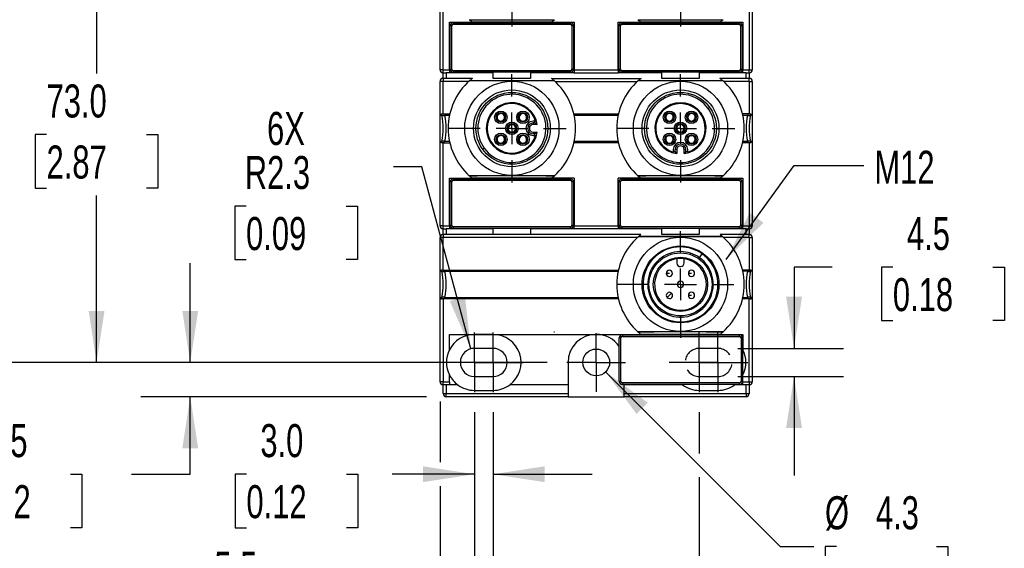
# Model space of a CAD drawing. Header units: millimetres. Extents: x 0 to 699, y 0 to 540.
# Tile 3 of 19: x 90 to 248, y 110 to 195. Entities that reach past the tile are written whole.
import ezdxf

# ---------------------------------------------------------------- set-up
doc = ezdxf.new("R2010")
doc.units = ezdxf.units.MM
doc.header["$LTSCALE"] = 2.5
doc.linetypes.add('CENTERX2', pattern=[20.32, 12.7, -2.54, 2.54, -2.54])
doc.linetypes.add('HIDDEN', pattern=[1.905, 1.27, -0.635])
doc.layers.add('CENTER', color=40, linetype='CENTERX2')
doc.layers.add('HIDDEN', color=102, linetype='HIDDEN')
doc.layers.add('DIMENSIONS', color=140, linetype='Continuous', lineweight=25)
doc.layers.add('TEXT', color=140, linetype='Continuous', lineweight=25)
doc.styles.add('SLDTEXTSTYLE0', font='TXT', dxfattribs={"width": 0.7})
doc.dimstyles.new('SLDDIMSTYLE0', dxfattribs={"dimtxt": 5.39502, "dimasz": 8.255, "dimexe": 0, "dimexo": 0.0625, "dimgap": 1.348755, "dimtad": 0, "dimtih": 1, "dimtoh": 1, "dimrnd": 1e-09, "dimzin": 12, "dimdsep": 46, "dimtxsty": 'SLDTEXTSTYLE0', "dimsah": 1, "dimcen": 0.09, "dimadec": 0, "dimazin": 3, "dimtfac": 1, "dimtmove": 0, "dimatfit": 0, "dimfxl": 0, "dimfrac": 2, "dimtolj": 1, "dimtzin": 12, "dimarcsym": 0})
doc.dimstyles.new('SLDDIMSTYLE1', dxfattribs={"dimtxt": 5.39502, "dimasz": 8.255, "dimexe": 0, "dimexo": 0.0625, "dimgap": 1.348755, "dimtad": 0, "dimtih": 1, "dimtoh": 1, "dimrnd": 1e-09, "dimzin": 4, "dimdsep": 46, "dimtxsty": 'SLDTEXTSTYLE0', "dimsah": 1, "dimcen": 0.09, "dimadec": 0, "dimazin": 1, "dimtfac": 1, "dimtmove": 0, "dimatfit": 0, "dimfxl": 0, "dimfrac": 2, "dimtolj": 1, "dimtzin": 12, "dimarcsym": 0})
doc.dimstyles.new('SLDDIMSTYLE2', dxfattribs={"dimtxt": 5.39502, "dimasz": 8.255, "dimexe": 0, "dimexo": 0.0625, "dimgap": 1.348755, "dimtad": 0, "dimtih": 1, "dimtoh": 1, "dimrnd": 1e-09, "dimzin": 12, "dimdsep": 46, "dimtxsty": 'SLDTEXTSTYLE0', "dimsah": 1, "dimcen": 0, "dimadec": 0, "dimazin": 3, "dimtfac": 1, "dimtofl": 0, "dimtmove": 0, "dimatfit": 3, "dimfxl": 0, "dimfrac": 2, "dimtolj": 1, "dimtzin": 12, "dimarcsym": 0})
doc.dimstyles.new('SLDDIMSTYLE3', dxfattribs={"dimtxt": 5.39502, "dimasz": 8.255, "dimexe": 0, "dimexo": 0.0625, "dimgap": 1.348755, "dimtad": 0, "dimtih": 1, "dimtoh": 1, "dimrnd": 1e-09, "dimzin": 4, "dimdsep": 46, "dimtxsty": 'SLDTEXTSTYLE0', "dimsah": 1, "dimcen": 0.09, "dimadec": 0, "dimazin": 1, "dimtfac": 1, "dimtofl": 0, "dimtmove": 0, "dimatfit": 3, "dimfxl": 0, "dimfrac": 2, "dimtolj": 1, "dimtzin": 12, "dimarcsym": 0})
doc.dimstyles.new('SLDDIMSTYLE4', dxfattribs={"dimtxt": 5.39502, "dimasz": 8.255, "dimexe": 0, "dimexo": 0.0625, "dimgap": 1.348755, "dimtad": 0, "dimtih": 1, "dimtoh": 1, "dimrnd": 1e-09, "dimzin": 12, "dimdsep": 46, "dimtxsty": 'SLDTEXTSTYLE0', "dimsah": 1, "dimcen": 0, "dimadec": 0, "dimazin": 3, "dimtfac": 1, "dimtofl": 0, "dimtmove": 0, "dimatfit": 3, "dimfxl": 0, "dimfrac": 2, "dimtolj": 1, "dimtzin": 12, "dimarcsym": 0})
doc.dimstyles.new('SLDDIMSTYLE5', dxfattribs={"dimtxt": 0.18, "dimasz": 8.255, "dimexe": 0, "dimexo": 0.0625, "dimgap": 0, "dimtad": 0, "dimtih": 1, "dimtoh": 1, "dimdec": 0, "dimrnd": 1e-09, "dimzin": 0, "dimdsep": 46, "dimtxsty": 'Standard', "dimsah": 1, "dimcen": 0.09, "dimadec": 0, "dimazin": 0, "dimtfac": 8.255, "dimtdec": 0, "dimtofl": 0, "dimtmove": 0, "dimatfit": 3, "dimfxl": 0, "dimfrac": 2, "dimtolj": 1, "dimtzin": 0, "dimarcsym": 0})

# ---------------------------------------------------------------- blocks, each defined once
blk = doc.blocks.new('_D')
at = {"layer": 'DIMENSIONS'}
for p, q in [((220.34, 155.37), (214.24, 155.37)), ((214.24, 155.37), (214.24, 142.35)), ((230.06, 155.37), (228.25, 155.37)), ((228.25, 155.37), (228.25, 146.79)), ((246.09, 155.37), (247.91, 155.37)), ((247.91, 155.37), (247.91, 146.79)), ((228.25, 146.79), (230.06, 146.79)), ((247.91, 146.79), (246.09, 146.79)), ((205.23, 142.35), (222.18, 142.35)), ((205.23, 137.85), (222.18, 137.85)), ((214.24, 137.85), (214.24, 121.98))]:
    blk.add_line(p, q, dxfattribs=at)
for points in [[(214.24, 142.35), (215.51, 150.61), (212.97, 150.61)], [(214.24, 137.85), (212.97, 129.6), (215.51, 129.6)]]:
    blk.add_solid(points, dxfattribs=at)
at = {"layer": 'DIMENSIONS', "char_height": 5.292, "attachment_point": 1, "style": 'SLDTEXTSTYLE0'}
for s, insert in [('4.5', (232.31, 163.4)), ('0.18', (230.06, 153.61))]:
    blk.add_mtext(s, dxfattribs=dict(at, insert=insert))
blk = doc.blocks.new('_D_2')
at = {"layer": 'DIMENSIONS'}
for p, q in [((117.55, 140.1), (117.55, 155.98)), ((155.09, 140.1), (109.62, 140.1)), ((155.38, 134.6), (109.62, 134.6)), ((117.55, 122.19), (117.55, 134.6)), ((82.37, 122.19), (80.56, 122.19)), ((80.56, 122.19), (80.56, 113.62)), ((98.4, 122.19), (100.21, 122.19)), ((100.21, 122.19), (100.21, 113.62)), ((108.13, 122.19), (117.55, 122.19)), ((80.56, 113.62), (82.37, 113.62)), ((100.21, 113.62), (98.4, 113.62))]:
    blk.add_line(p, q, dxfattribs=at)
for points in [[(117.55, 140.1), (118.82, 148.36), (116.28, 148.36)], [(117.55, 134.6), (116.28, 126.35), (118.82, 126.35)]]:
    blk.add_solid(points, dxfattribs=at)
at = {"layer": 'DIMENSIONS', "char_height": 5.292, "attachment_point": 1, "style": 'SLDTEXTSTYLE0'}
for s, insert in [('5.5', (84.61, 130.22)), ('0.22', (82.37, 120.44))]:
    blk.add_mtext(s, dxfattribs=dict(at, insert=insert))
blk = doc.blocks.new('_D_3')
at = {"layer": 'DIMENSIONS'}
for p, q in [((154.65, 171.46), (150.11, 171.46)), ((162.47, 142.27), (154.65, 171.46)), ((126.49, 165.14), (124.68, 165.14)), ((124.68, 165.14), (124.68, 156.57)), ((142.52, 165.14), (144.33, 165.14)), ((144.33, 165.14), (144.33, 156.57)), ((124.68, 156.57), (126.49, 156.57)), ((144.33, 156.57), (142.52, 156.57))]:
    blk.add_line(p, q, dxfattribs=at)
blk.add_solid([(162.47, 142.27), (161.56, 150.58), (159.11, 149.92)], dxfattribs=at)
at = {"layer": 'DIMENSIONS', "char_height": 5.292, "attachment_point": 1, "style": 'SLDTEXTSTYLE0'}
for s, insert in [('6X', (129.85, 180.23)), ('R2.3', (126.28, 173.17)), ('0.09', (126.49, 163.39))]:
    blk.add_mtext(s, dxfattribs=dict(at, insert=insert))
blk = doc.blocks.new('_D_6')
at = {"layer": 'DIMENSIONS'}
for p, q in [((184.07, 138.58), (212.03, 110.63)), ((212.03, 110.63), (217.4, 110.63)), ((221.02, 110.63), (219.21, 110.63)), ((219.21, 110.63), (219.21, 102.05)), ((237.05, 110.63), (238.86, 110.63)), ((238.86, 110.63), (238.86, 102.05)), ((219.21, 102.05), (221.02, 102.05)), ((238.86, 102.05), (237.05, 102.05))]:
    blk.add_line(p, q, dxfattribs=at)
blk.add_solid([(184.07, 138.58), (189.01, 131.84), (190.81, 133.64)], dxfattribs=at)
at = {"layer": 'DIMENSIONS', "char_height": 5.292, "attachment_point": 1, "style": 'SLDTEXTSTYLE0'}
for s, insert in [('%%c', (219.19, 118.66)), ('4.3', (227.34, 118.66)), ('0.17', (221.02, 108.87))]:
    blk.add_mtext(s, dxfattribs=dict(at, insert=insert))
blk = doc.blocks.new('_D_7')
at = {"layer": 'DIMENSIONS'}
for p, q in [((157.55, 133.83), (157.55, 124.1)), ((163.05, 132.14), (163.05, 93.79)), ((157.55, 120.29), (157.55, 93.79)), ((119.17, 101.73), (117.36, 101.73)), ((117.36, 101.73), (117.36, 93.15)), ((135.2, 101.73), (137.01, 101.73)), ((137.01, 101.73), (137.01, 93.15)), ((157.55, 101.73), (142.51, 101.73)), ((163.05, 101.73), (178.93, 101.73)), ((117.36, 93.15), (119.17, 93.15)), ((137.01, 93.15), (135.2, 93.15))]:
    blk.add_line(p, q, dxfattribs=at)
for points in [[(157.55, 101.73), (149.3, 103), (149.3, 100.46)], [(163.05, 101.73), (171.31, 100.46), (171.31, 103)]]:
    blk.add_solid(points, dxfattribs=at)
at = {"layer": 'DIMENSIONS', "char_height": 5.292, "attachment_point": 1, "style": 'SLDTEXTSTYLE0'}
for s, insert in [('5.5', (121.41, 109.76)), ('0.22', (119.17, 99.97))]:
    blk.add_mtext(s, dxfattribs=dict(at, insert=insert))
blk = doc.blocks.new('_D_8')
at = {"layer": 'DIMENSIONS'}
for p, q in [((163.05, 132.14), (163.05, 114.26)), ((166.05, 132.14), (166.05, 114.26)), ((126.54, 122.19), (124.73, 122.19)), ((124.73, 122.19), (124.73, 113.62)), ((142.57, 122.19), (144.38, 122.19)), ((144.38, 122.19), (144.38, 113.62)), ((163.05, 122.19), (149.88, 122.19)), ((166.05, 122.19), (181.93, 122.19)), ((124.73, 113.62), (126.54, 113.62)), ((144.38, 113.62), (142.57, 113.62))]:
    blk.add_line(p, q, dxfattribs=at)
for points in [[(163.05, 122.19), (154.8, 123.46), (154.8, 120.92)], [(166.05, 122.19), (174.31, 120.92), (174.31, 123.46)]]:
    blk.add_solid(points, dxfattribs=at)
at = {"layer": 'DIMENSIONS', "char_height": 5.292, "attachment_point": 1, "style": 'SLDTEXTSTYLE0'}
for s, insert in [('3.0', (128.78, 130.22)), ('0.12', (126.54, 120.44))]:
    blk.add_mtext(s, dxfattribs=dict(at, insert=insert))
blk = doc.blocks.new('_D_10')
at = {"layer": 'DIMENSIONS'}
for p, q in [((174.59, 213.1), (94.62, 213.1)), ((102.55, 213.1), (102.55, 186.38)), ((94.54, 176.6), (92.73, 176.6)), ((92.73, 176.6), (92.73, 168.03)), ((110.57, 176.6), (112.38, 176.6)), ((112.38, 176.6), (112.38, 168.03)), ((92.73, 168.03), (94.54, 168.03)), ((112.38, 168.03), (110.57, 168.03)), ((102.55, 140.1), (102.55, 166.82)), ((155.09, 140.1), (94.62, 140.1))]:
    blk.add_line(p, q, dxfattribs=at)
for points in [[(102.55, 213.1), (101.28, 204.85), (103.82, 204.85)], [(102.55, 140.1), (103.82, 148.36), (101.28, 148.36)]]:
    blk.add_solid(points, dxfattribs=at)
at = {"layer": 'DIMENSIONS', "char_height": 5.292, "attachment_point": 1, "style": 'SLDTEXTSTYLE0'}
for s, insert in [('73.0', (94.54, 184.63)), ('2.87', (94.54, 174.85))]:
    blk.add_mtext(s, dxfattribs=dict(at, insert=insert))
blk = doc.blocks.new('_D_11')
at = {"layer": 'DIMENSIONS'}
for p, q in [((174.59, 215.1), (67.87, 215.1)), ((75.8, 215.1), (75.8, 187.38)), ((67.79, 177.6), (65.98, 177.6)), ((65.98, 177.6), (65.98, 169.03)), ((83.82, 177.6), (85.63, 177.6)), ((85.63, 177.6), (85.63, 169.03)), ((65.98, 169.03), (67.79, 169.03)), ((85.63, 169.03), (83.82, 169.03)), ((75.8, 140.1), (75.8, 167.82)), ((174.69, 140.1), (67.87, 140.1))]:
    blk.add_line(p, q, dxfattribs=at)
for points in [[(75.8, 215.1), (74.53, 206.85), (77.07, 206.85)], [(75.8, 140.1), (77.07, 148.36), (74.53, 148.36)]]:
    blk.add_solid(points, dxfattribs=at)
at = {"layer": 'DIMENSIONS', "char_height": 5.292, "attachment_point": 1, "style": 'SLDTEXTSTYLE0'}
for s, insert in [('75.0', (67.79, 185.63)), ('2.95', (67.79, 175.85))]:
    blk.add_mtext(s, dxfattribs=dict(at, insert=insert))
blk = doc.blocks.new('_D_12')
at = {"layer": 'DIMENSIONS'}
for p, q in [((166.05, 132.14), (166.05, 103.63)), ((199.05, 132.14), (199.05, 125.51)), ((199.05, 121.7), (199.05, 81.16)), ((166.05, 99.82), (166.05, 81.16)), ((166.05, 89.1), (150.18, 89.1)), ((174.54, 89.1), (172.73, 89.1)), ((172.73, 89.1), (172.73, 80.52)), ((190.57, 89.1), (192.38, 89.1)), ((192.38, 89.1), (192.38, 80.52)), ((199.05, 89.1), (214.93, 89.1)), ((172.73, 80.52), (174.54, 80.52)), ((192.38, 80.52), (190.57, 80.52))]:
    blk.add_line(p, q, dxfattribs=at)
for points in [[(166.05, 89.1), (157.8, 90.37), (157.8, 87.83)], [(199.05, 89.1), (207.31, 87.83), (207.31, 90.37)]]:
    blk.add_solid(points, dxfattribs=at)
at = {"layer": 'DIMENSIONS', "char_height": 5.292, "attachment_point": 1, "style": 'SLDTEXTSTYLE0'}
for s, insert in [('33.0', (174.54, 97.13)), ('1.30', (174.54, 87.34))]:
    blk.add_mtext(s, dxfattribs=dict(at, insert=insert))
blk = doc.blocks.new('SW_CENTERMARKSYMBOL_5')
at = {"layer": 'CENTER', "color": 0}
for p, q in [((0, 5.08), (0, 8.69)), ((0, 0), (0, 2.54)), ((-5.08, 0), (-8.69, 0)), ((0, 0), (-2.54, 0)), ((0, 0), (0, -2.54)), ((0, 0), (2.54, 0)), ((5.08, 0), (8.69, 0)), ((0, -5.08), (0, -8.69))]:
    blk.add_line(p, q, dxfattribs=at)
blk = doc.blocks.new('SW_CENTERMARKSYMBOL_6')
at = {"layer": 'CENTER', "color": 0}
for p, q in [((0, 5.08), (0, 8.69)), ((0, 0), (0, 2.54)), ((-5.08, 0), (-8.69, 0)), ((0, 0), (-2.54, 0)), ((0, 0), (0, -2.54)), ((0, 0), (2.54, 0)), ((5.08, 0), (8.69, 0)), ((0, -5.08), (0, -8.69))]:
    blk.add_line(p, q, dxfattribs=at)
blk = doc.blocks.new('SW_CENTERMARKSYMBOL_7')
at = {"layer": 'CENTER', "color": 0}
for p, q in [((0, 5.08), (0, 8.69)), ((0, 0), (0, 2.54)), ((-5.08, 0), (-8.69, 0)), ((0, 0), (-2.54, 0)), ((0, 0), (0, -2.54)), ((0, 0), (2.54, 0)), ((5.08, 0), (8.69, 0)), ((0, -5.08), (0, -8.69))]:
    blk.add_line(p, q, dxfattribs=at)
blk = doc.blocks.new('SW_CENTERMARKSYMBOL_8')
at = {"layer": 'CENTER', "color": 0}
for p, q in [((0, 5.08), (0, 8.69)), ((0, 0), (0, 2.54)), ((-5.08, 0), (-8.69, 0)), ((0, 0), (-2.54, 0)), ((0, 0), (0, -2.54)), ((0, 0), (2.54, 0)), ((5.08, 0), (8.69, 0)), ((0, -5.08), (0, -8.69))]:
    blk.add_line(p, q, dxfattribs=at)
blk = doc.blocks.new('SW_CENTERMARKSYMBOL_9')
at = {"layer": 'CENTER', "color": 0}
for p, q in [((0, 5.08), (0, 8.54)), ((0, 0), (0, 2.54)), ((-5.08, 0), (-8.54, 0)), ((0, 0), (-2.54, 0)), ((0, 0), (0, -2.54)), ((0, 0), (2.54, 0)), ((5.08, 0), (8.54, 0)), ((0, -5.08), (0, -8.54))]:
    blk.add_line(p, q, dxfattribs=at)
blk = doc.blocks.new('SW_CENTERMARKSYMBOL_10')
at = {"layer": 'CENTER', "color": 0}
for p, q in [((0, 2.54), (0, 4.79)), ((0, 0), (0, 2.54)), ((-2.54, 0), (-4.79, 0)), ((0, 0), (-2.54, 0)), ((0, 0), (0, -2.54)), ((0, 0), (2.54, 0)), ((2.54, 0), (4.79, 0)), ((0, -2.54), (0, -4.79))]:
    blk.add_line(p, q, dxfattribs=at)
blk = doc.blocks.new('SW_CENTERMARKSYMBOL_11')
at = {"layer": 'CENTER', "color": 0}
for p, q in [((0, 2.54), (0, 4.79)), ((0, 0), (0, 2.54)), ((-2.54, 0), (-4.79, 0)), ((0, 0), (-2.54, 0)), ((0, 0), (0, -2.54)), ((0, 0), (2.54, 0)), ((2.54, 0), (4.79, 0)), ((0, -2.54), (0, -4.79))]:
    blk.add_line(p, q, dxfattribs=at)
blk = doc.blocks.new('SW_CENTERMARKSYMBOL_12')
at = {"layer": 'CENTER', "color": 0}
for p, q in [((0, 2.54), (0, 4.69)), ((0, 0), (0, 2.54)), ((-2.54, 0), (-4.69, 0)), ((0, 0), (-2.54, 0)), ((0, 0), (0, -2.54)), ((0, 0), (2.54, 0)), ((2.54, 0), (4.69, 0)), ((0, -2.54), (0, -4.69))]:
    blk.add_line(p, q, dxfattribs=at)
blk = doc.blocks.new('SW_CENTERMARKSYMBOL_15')
at = {"layer": 'CENTER', "color": 0}
for p, q in [((0, 2.54), (0, 4.79)), ((0, 0), (0, 2.54)), ((-2.54, 0), (-4.79, 0)), ((0, 0), (-2.54, 0)), ((0, 0), (0, -2.54)), ((0, 0), (2.54, 0)), ((2.54, 0), (4.79, 0)), ((0, -2.54), (0, -4.79))]:
    blk.add_line(p, q, dxfattribs=at)
blk = doc.blocks.new('SW_CENTERMARKSYMBOL_16')
at = {"layer": 'CENTER', "color": 0}
for p, q in [((0, 2.54), (0, 4.79)), ((0, 0), (0, 2.54)), ((-2.54, 0), (-4.79, 0)), ((0, 0), (-2.54, 0)), ((0, 0), (0, -2.54)), ((0, 0), (2.54, 0)), ((2.54, 0), (4.79, 0)), ((0, -2.54), (0, -4.79))]:
    blk.add_line(p, q, dxfattribs=at)

msp = doc.modelspace()

# ---------------------------------------------------------------- linework, layer by layer
for p, q in [((157.553, 187), (157.553, 200.3)), ((158.053, 187), (158.053, 200.3)), ((207.053, 200.3), (207.053, 187)), ((207.553, 200.3), (207.553, 187)), ((159.053, 194.6), (162.733, 194.6)), ((159.053, 187), (159.053, 194.6)), ((159.178, 187.075), (159.178, 194.025)), ((159.428, 194.025), (159.178, 194.025)), ((159.428, 187.075), (159.428, 194.025)), ((159.678, 194.525), (178.428, 194.525)), ((159.678, 194.525), (159.678, 194.275)), ((159.678, 194.275), (178.428, 194.275)), ((162.24, 195.009), (162.248, 195.009)), ((162.24, 195.009), (162.24, 195.009)), ((162.257, 195), (175.848, 195)), ((175.372, 194.6), (162.733, 194.6)), ((175.372, 194.6), (179.053, 194.6)), ((175.865, 195.009), (175.858, 195.009)), ((175.865, 195.009), (175.866, 195.009)), ((178.428, 194.275), (178.428, 194.525)), ((178.678, 194.025), (178.678, 187.075)), ((178.928, 194.025), (178.678, 194.025)), ((178.928, 194.025), (178.928, 187.075)), ((179.053, 194.6), (179.053, 187)), ((186.053, 194.6), (189.733, 194.6)), ((186.053, 187), (186.053, 194.6)), ((186.178, 187.075), (186.178, 194.025)), ((186.428, 194.025), (186.178, 194.025)), ((186.428, 187.075), (186.428, 194.025)), ((186.678, 194.525), (205.428, 194.525)), ((186.678, 194.525), (186.678, 194.275)), ((186.678, 194.275), (205.428, 194.275)), ((189.24, 195.009), (189.248, 195.009)), ((189.24, 195.009), (189.24, 195.009)), ((189.257, 195), (202.848, 195)), ((202.372, 194.6), (189.733, 194.6)), ((202.372, 194.6), (206.053, 194.6)), ((202.858, 195.009), (202.865, 195.009)), ((202.866, 195.009), (202.865, 195.009)), ((205.428, 194.275), (205.428, 194.525)), ((205.678, 194.025), (205.678, 187.075)), ((205.928, 194.025), (205.678, 194.025)), ((205.928, 194.025), (205.928, 187.075)), ((206.053, 194.6), (206.053, 187)), ((158.053, 187), (157.553, 187)), ((158.053, 187), (159.053, 187)), ((158.053, 186.5), (158.053, 187)), ((158.053, 186.5), (158.553, 186.5)), ((158.053, 185.6), (158.053, 186.5)), ((159.053, 186.5), (158.553, 186.5)), ((158.553, 186.5), (158.553, 185.6)), ((159.053, 187), (159.053, 186.5)), ((166.053, 186.5), (159.053, 186.5)), ((159.178, 187.075), (159.428, 187.075)), ((178.428, 186.825), (159.678, 186.825)), ((159.678, 186.825), (159.678, 186.575)), ((178.428, 186.575), (159.678, 186.575)), ((166.053, 185.6), (166.053, 186.5)), ((172.053, 186.5), (172.053, 185.6)), ((179.053, 186.5), (172.053, 186.5)), ((178.428, 186.575), (178.428, 186.825)), ((178.678, 187.075), (178.928, 187.075)), ((179.053, 187), (186.053, 187)), ((179.053, 187), (179.053, 186.5)), ((179.053, 186.5), (186.053, 186.5)), ((186.053, 187), (186.053, 186.5)), ((193.053, 186.5), (186.053, 186.5)), ((186.178, 187.075), (186.428, 187.075)), ((205.428, 186.825), (186.678, 186.825)), ((186.678, 186.825), (186.678, 186.575)), ((205.428, 186.575), (186.678, 186.575)), ((193.053, 185.6), (193.053, 186.5)), ((199.053, 186.5), (199.053, 185.6)), ((206.053, 186.5), (199.053, 186.5)), ((205.428, 186.575), (205.428, 186.825)), ((205.678, 187.075), (205.928, 187.075)), ((206.053, 187), (207.053, 187)), ((206.053, 186.5), (206.053, 187)), ((206.553, 186.5), (206.053, 186.5)), ((206.553, 186.5), (207.053, 186.5)), ((206.553, 185.6), (206.553, 186.5)), ((207.053, 186.5), (207.053, 187)), ((207.053, 187), (207.553, 187)), ((207.053, 186.5), (207.053, 185.6)), ((157.553, 179.9), (157.553, 185.1)), ((158.053, 185.1), (157.553, 185.1)), ((158.553, 185.6), (158.053, 185.6)), ((158.053, 185.6), (158.053, 185.1)), ((158.053, 179.9), (158.053, 185.1)), ((162.14, 185.1), (158.053, 185.1)), ((162.733, 185.6), (158.553, 185.6)), ((162.297, 185.242), (162.296, 185.241)), ((162.304, 185.242), (162.297, 185.242)), ((162.314, 185.25), (175.792, 185.25)), ((172.053, 185.6), (166.053, 185.6)), ((175.372, 185.6), (189.733, 185.6)), ((175.801, 185.242), (175.809, 185.242)), ((175.81, 185.241), (175.809, 185.242)), ((175.966, 185.1), (189.14, 185.1)), ((189.297, 185.242), (189.296, 185.241)), ((189.297, 185.242), (189.304, 185.242)), ((189.314, 185.25), (202.792, 185.25)), ((199.053, 185.6), (193.053, 185.6)), ((206.553, 185.6), (202.372, 185.6)), ((202.809, 185.242), (202.801, 185.242)), ((202.81, 185.241), (202.809, 185.242)), ((207.053, 185.1), (202.966, 185.1)), ((207.053, 185.6), (206.553, 185.6)), ((207.053, 185.1), (207.053, 185.6)), ((207.053, 185.1), (207.053, 179.9)), ((207.053, 185.1), (207.553, 185.1)), ((207.553, 185.1), (207.553, 179.9)), ((157.553, 179.9), (157.585, 179.9)), ((157.553, 179.703), (157.553, 179.9)), ((157.585, 179.9), (157.645, 179.893)), ((157.764, 179.893), (157.877, 179.9)), ((157.877, 179.9), (158.053, 179.9)), ((158.053, 179.9), (159.115, 179.9)), ((178.99, 179.9), (186.115, 179.9)), ((200.732, 180.942), (200.495, 180.772)), ((207.053, 179.9), (205.99, 179.9)), ((207.053, 179.9), (207.229, 179.9)), ((207.229, 179.9), (207.342, 179.893)), ((207.461, 179.893), (207.521, 179.9)), ((207.553, 179.9), (207.521, 179.9)), ((207.553, 179.9), (207.553, 179.703)), ((157.553, 179.703), (157.829, 179.703)), ((157.553, 175.498), (157.553, 179.703)), ((158.318, 179.703), (159.072, 179.703)), ((167.725, 178.751), (167.634, 178.88)), ((171.261, 178.751), (171.169, 178.88)), ((172.708, 178.75), (172.453, 178.75)), ((172.785, 178.468), (172.453, 178.468)), ((172.453, 178.468), (172.453, 178.2)), ((173.109, 178.2), (172.453, 178.2)), ((172.848, 178.75), (172.708, 178.75)), ((172.785, 178.468), (173.109, 178.2)), ((179.034, 179.703), (186.072, 179.703)), ((193.668, 178.928), (193.797, 179.019)), ((197.204, 178.928), (197.332, 179.019)), ((206.034, 179.703), (206.788, 179.703)), ((207.553, 179.703), (207.276, 179.703)), ((207.553, 179.703), (207.553, 175.498)), ((161.506, 177.6), (158.853, 177.6)), ((169.493, 176.984), (169.401, 177.112)), ((172.453, 177), (173.109, 177)), ((172.453, 177), (172.453, 176.732)), ((172.785, 176.732), (172.453, 176.732)), ((173.109, 177), (172.785, 176.732)), ((188.506, 177.6), (185.853, 177.6)), ((195.436, 177.16), (195.565, 177.252)), ((157.553, 175.498), (157.829, 175.498)), ((157.553, 175.3), (157.553, 175.498)), ((157.553, 162), (157.553, 175.3)), ((157.553, 175.3), (157.585, 175.3)), ((157.645, 175.308), (157.585, 175.3)), ((157.877, 175.3), (157.764, 175.308)), ((158.053, 175.3), (157.877, 175.3)), ((158.053, 162), (158.053, 175.3)), ((158.053, 175.3), (159.115, 175.3)), ((159.072, 175.498), (158.318, 175.498)), ((167.725, 175.216), (167.634, 175.344)), ((171.261, 175.216), (171.169, 175.344)), ((172.453, 176.45), (172.708, 176.45)), ((172.708, 176.45), (172.848, 176.45)), ((186.115, 175.3), (178.99, 175.3)), ((186.072, 175.498), (179.034, 175.498)), ((193.668, 175.392), (193.797, 175.484)), ((197.204, 175.392), (197.332, 175.484)), ((207.053, 175.3), (205.99, 175.3)), ((206.788, 175.498), (206.034, 175.498)), ((207.053, 175.3), (207.053, 162)), ((207.229, 175.3), (207.053, 175.3)), ((207.342, 175.308), (207.229, 175.3)), ((207.553, 175.498), (207.276, 175.498)), ((207.521, 175.3), (207.461, 175.308)), ((207.553, 175.3), (207.521, 175.3)), ((207.553, 175.498), (207.553, 175.3)), ((207.553, 175.3), (207.553, 162)), ((164.373, 174.259), (164.611, 174.428)), ((194.903, 174.2), (194.903, 173.945)), ((194.903, 173.945), (194.903, 173.805)), ((195.185, 173.868), (195.185, 174.2)), ((195.453, 174.2), (195.185, 174.2)), ((195.453, 173.544), (195.185, 173.868)), ((195.453, 174.2), (195.453, 173.544)), ((196.653, 173.544), (196.653, 174.2)), ((196.921, 174.2), (196.653, 174.2)), ((196.921, 173.868), (196.653, 173.544)), ((196.921, 173.868), (196.921, 174.2)), ((197.203, 173.945), (197.203, 174.2)), ((197.203, 173.805), (197.203, 173.945)), ((159.053, 169.6), (162.733, 169.6)), ((159.053, 162), (159.053, 169.6)), ((159.178, 162.075), (159.178, 169.025)), ((159.428, 169.025), (159.178, 169.025)), ((159.428, 162.075), (159.428, 169.025)), ((159.678, 169.525), (178.428, 169.525)), ((159.678, 169.525), (159.678, 169.275)), ((159.678, 169.275), (178.428, 169.275)), ((162.24, 170.009), (162.248, 170.009)), ((162.24, 170.009), (162.24, 170.009)), ((175.848, 170), (162.257, 170)), ((175.372, 169.6), (162.733, 169.6)), ((179.053, 169.6), (175.372, 169.6)), ((175.865, 170.009), (175.858, 170.009)), ((175.866, 170.009), (175.865, 170.009)), ((178.428, 169.275), (178.428, 169.525)), ((178.678, 169.025), (178.678, 162.075)), ((178.928, 169.025), (178.678, 169.025)), ((178.928, 169.025), (178.928, 162.075)), ((179.053, 169.6), (179.053, 162)), ((186.053, 162), (186.053, 169.6)), ((189.733, 169.6), (186.053, 169.6)), ((186.428, 169.025), (186.178, 169.025)), ((186.178, 162.075), (186.178, 169.025)), ((186.428, 162.075), (186.428, 169.025)), ((186.678, 169.525), (205.428, 169.525)), ((186.678, 169.525), (186.678, 169.275)), ((186.678, 169.275), (205.428, 169.275)), ((189.24, 170.009), (189.248, 170.009)), ((189.24, 170.009), (189.24, 170.009)), ((202.848, 170), (189.257, 170)), ((202.372, 169.6), (189.733, 169.6)), ((202.372, 169.6), (206.053, 169.6)), ((202.858, 170.009), (202.865, 170.009)), ((202.865, 170.009), (202.866, 170.009)), ((205.428, 169.275), (205.428, 169.525)), ((205.928, 169.025), (205.678, 169.025)), ((205.678, 169.025), (205.678, 162.075)), ((205.928, 169.025), (205.928, 162.075)), ((206.053, 169.6), (206.053, 162)), ((158.053, 162), (157.553, 162)), ((158.053, 161.5), (158.053, 162)), ((158.053, 162), (159.053, 162)), ((158.053, 161.5), (158.553, 161.5)), ((158.053, 160.6), (158.053, 161.5)), ((159.053, 161.5), (158.553, 161.5)), ((158.553, 161.5), (158.553, 160.6)), ((159.053, 162), (159.053, 161.5)), ((166.053, 161.5), (159.053, 161.5)), ((159.178, 162.075), (159.428, 162.075)), ((178.428, 161.825), (159.678, 161.825)), ((159.678, 161.825), (159.678, 161.575)), ((178.428, 161.575), (159.678, 161.575)), ((166.053, 160.6), (166.053, 161.5)), ((172.053, 161.5), (172.053, 160.6)), ((179.053, 161.5), (172.053, 161.5)), ((178.428, 161.575), (178.428, 161.825)), ((178.678, 162.075), (178.928, 162.075)), ((179.053, 162), (186.053, 162)), ((179.053, 161.5), (179.053, 162)), ((186.053, 161.5), (179.053, 161.5)), ((186.053, 162), (186.053, 161.5)), ((193.053, 161.5), (186.053, 161.5)), ((186.178, 162.075), (186.428, 162.075)), ((205.428, 161.825), (186.678, 161.825)), ((186.678, 161.825), (186.678, 161.575)), ((205.428, 161.575), (186.678, 161.575)), ((193.053, 160.6), (193.053, 161.5)), ((199.053, 161.5), (199.053, 160.6)), ((206.053, 161.5), (199.053, 161.5)), ((205.428, 161.575), (205.428, 161.825)), ((205.678, 162.075), (205.928, 162.075)), ((206.053, 161.5), (206.053, 162)), ((206.053, 162), (207.053, 162)), ((206.553, 161.5), (206.053, 161.5)), ((206.553, 161.5), (207.053, 161.5)), ((206.553, 160.6), (206.553, 161.5)), ((207.053, 161.5), (207.053, 162)), ((207.053, 162), (207.553, 162)), ((207.053, 161.5), (207.053, 160.6)), ((158.053, 160.1), (157.553, 160.1)), ((157.553, 154.9), (157.553, 160.1)), ((158.053, 160.6), (158.053, 160.1)), ((158.553, 160.6), (158.053, 160.6)), ((189.14, 160.1), (158.053, 160.1)), ((158.053, 154.9), (158.053, 160.1)), ((166.053, 160.6), (158.553, 160.6)), ((172.053, 160.6), (166.053, 160.6)), ((189.725, 160.6), (172.053, 160.6)), ((189.297, 160.242), (189.296, 160.241)), ((202.799, 160.25), (189.306, 160.25)), ((199.053, 160.6), (193.053, 160.6)), ((206.553, 160.6), (202.381, 160.6)), ((202.81, 160.241), (202.809, 160.242)), ((207.053, 160.1), (202.966, 160.1)), ((207.053, 160.6), (206.553, 160.6)), ((207.053, 160.1), (207.053, 160.6)), ((207.053, 160.1), (207.053, 154.9)), ((207.053, 160.1), (207.553, 160.1)), ((207.553, 160.1), (207.553, 154.9)), ((193.525, 156.14), (193.641, 155.978)), ((195.454, 156.707), (195.454, 156.001)), ((196.654, 156.042), (196.654, 156.707)), ((198.987, 156.71), (199.104, 156.873)), ((199.104, 156.873), (199.539, 157.483)), ((157.553, 154.9), (157.585, 154.9)), ((157.553, 154.703), (157.553, 154.9)), ((157.553, 154.703), (157.829, 154.703)), ((157.553, 150.498), (157.553, 154.703)), ((157.585, 154.9), (157.645, 154.893)), ((157.764, 154.893), (157.877, 154.9)), ((158.053, 154.9), (157.877, 154.9)), ((158.053, 154.9), (186.115, 154.9)), ((158.318, 154.703), (186.072, 154.703)), ((207.053, 154.9), (205.99, 154.9)), ((206.788, 154.703), (206.034, 154.703)), ((207.053, 154.9), (207.229, 154.9)), ((207.229, 154.9), (207.342, 154.893)), ((207.553, 154.703), (207.276, 154.703)), ((207.461, 154.893), (207.521, 154.9)), ((207.553, 154.9), (207.521, 154.9)), ((207.553, 154.9), (207.553, 154.703)), ((207.553, 154.703), (207.553, 150.498)), ((194.285, 154.368), (193.785, 154.368)), ((197.821, 154.368), (197.321, 154.368)), ((188.506, 152.6), (185.853, 152.6)), ((196.053, 152.6), (195.553, 152.6)), ((157.553, 150.498), (157.829, 150.498)), ((157.553, 150.3), (157.553, 150.498)), ((157.553, 137), (157.553, 150.3)), ((157.553, 150.3), (157.585, 150.3)), ((157.645, 150.308), (157.585, 150.3)), ((157.877, 150.3), (157.764, 150.308)), ((158.053, 150.3), (157.877, 150.3)), ((158.053, 150.3), (158.053, 137)), ((186.115, 150.3), (158.053, 150.3)), ((158.318, 150.498), (186.072, 150.498)), ((194.639, 151.186), (193.931, 150.479)), ((197.821, 150.833), (197.321, 150.833)), ((207.053, 150.3), (205.99, 150.3)), ((206.034, 150.498), (206.788, 150.498)), ((207.053, 137), (207.053, 150.3)), ((207.229, 150.3), (207.053, 150.3)), ((207.342, 150.308), (207.229, 150.3)), ((207.553, 150.498), (207.276, 150.498)), ((207.521, 150.3), (207.461, 150.308)), ((207.553, 150.3), (207.521, 150.3)), ((207.553, 150.498), (207.553, 150.3)), ((207.553, 150.3), (207.553, 137)), ((159.053, 144.6), (189.725, 144.6)), ((159.053, 142.107), (159.053, 144.6)), ((166.053, 144.575), (163.053, 144.575)), ((175.809, 144.959), (175.809, 145.009)), ((175.809, 145.009), (175.865, 145.009)), ((175.809, 145), (175.856, 145)), ((186.503, 144.025), (186.253, 144.025)), ((186.253, 137.075), (186.253, 144.025)), ((186.503, 137.075), (186.503, 144.025)), ((186.753, 144.525), (205.503, 144.525)), ((186.753, 144.525), (186.753, 144.275)), ((186.753, 144.275), (205.503, 144.275)), ((189.24, 145.009), (189.24, 145.009)), ((202.856, 145), (189.25, 145)), ((202.381, 144.6), (189.725, 144.6)), ((202.053, 144.575), (199.053, 144.575)), ((202.381, 144.6), (206.053, 144.6)), ((202.865, 145.009), (202.866, 145.009)), ((205.503, 144.275), (205.503, 144.525)), ((205.753, 144.025), (205.753, 137.075)), ((206.003, 144.025), (205.753, 144.025)), ((206.003, 144.025), (206.003, 137.075)), ((206.053, 144.6), (206.053, 142.107)), ((166.053, 142.35), (163.053, 142.35)), ((178.053, 140.1), (178.053, 136.5)), ((159.053, 137), (159.053, 138.094)), ((163.053, 137.85), (166.053, 137.85)), ((206.053, 137), (206.053, 138.094)), ((158.053, 137), (157.553, 137)), ((158.053, 137), (159.053, 137)), ((158.053, 136.5), (158.053, 137)), ((158.553, 136.5), (158.053, 136.5)), ((158.053, 135.1), (158.053, 136.5)), ((159.053, 136.5), (158.553, 136.5)), ((158.553, 136.5), (158.553, 135.1)), ((159.053, 137), (159.053, 136.5)), ((160.395, 136.5), (159.053, 136.5)), ((163.053, 135.625), (166.053, 135.625)), ((178.053, 136.5), (168.711, 136.5)), ((178.053, 136.5), (178.053, 135.1)), ((186.253, 137.075), (186.503, 137.075)), ((205.503, 136.825), (186.753, 136.825)), ((186.753, 136.825), (186.753, 136.575)), ((205.503, 136.575), (186.753, 136.575)), ((187.053, 136.575), (187.053, 136.5)), ((187.053, 135.1), (187.053, 136.5)), ((196.395, 136.5), (187.053, 136.5)), ((199.053, 135.625), (202.053, 135.625)), ((206.053, 136.5), (204.711, 136.5)), ((205.503, 136.575), (205.503, 136.825)), ((205.753, 137.075), (206.003, 137.075)), ((206.053, 137), (207.053, 137)), ((206.053, 136.5), (206.053, 137)), ((206.553, 136.5), (206.053, 136.5)), ((207.053, 136.5), (206.553, 136.5)), ((206.553, 135.1), (206.553, 136.5)), ((207.053, 137), (207.553, 137)), ((207.053, 137), (207.053, 136.5)), ((207.053, 136.5), (207.053, 135.1)), ((158.053, 135.1), (158.553, 135.1)), ((158.553, 134.6), (158.553, 135.1)), ((158.553, 135.1), (178.053, 135.1)), ((178.053, 134.6), (158.553, 134.6)), ((178.053, 135.1), (178.053, 134.6)), ((178.053, 134.6), (187.053, 134.6)), ((187.053, 134.6), (187.053, 135.1)), ((187.053, 135.1), (206.553, 135.1)), ((206.553, 134.6), (187.053, 134.6)), ((206.553, 135.1), (207.053, 135.1)), ((206.553, 135.1), (206.553, 134.6))]:
    msp.add_line(p, q)
at = {"flags": 128}
for points in [[(175.81, 185.241), (174.533, 185.232), (173.219, 185.225), (171.837, 185.22), (170.434, 185.217), (169.061, 185.216), (167.689, 185.217), (166.286, 185.22), (164.903, 185.225), (163.585, 185.232), (162.296, 185.241)], [(202.81, 185.241), (201.533, 185.232), (200.219, 185.225), (198.837, 185.22), (197.434, 185.217), (196.061, 185.216), (194.689, 185.217), (193.286, 185.22), (191.903, 185.225), (190.585, 185.232), (189.296, 185.241)], [(162.24, 170.009), (163.516, 170.018), (164.831, 170.025), (166.214, 170.031), (167.619, 170.034), (168.993, 170.035), (170.368, 170.034), (171.774, 170.031), (173.159, 170.026), (174.528, 170.019), (175.866, 170.009)], [(189.24, 170.009), (190.516, 170.018), (191.831, 170.025), (193.214, 170.031), (194.619, 170.034), (195.993, 170.035), (197.368, 170.034), (198.774, 170.031), (200.159, 170.026), (201.528, 170.019), (202.866, 170.009)], [(202.81, 160.241), (201.533, 160.232), (200.219, 160.225), (198.837, 160.22), (197.434, 160.217), (196.061, 160.216), (194.689, 160.217), (193.286, 160.22), (191.903, 160.225), (190.585, 160.232), (189.296, 160.241)], [(189.24, 145.009), (190.516, 145.018), (191.831, 145.025), (193.214, 145.031), (194.619, 145.034), (195.993, 145.035), (197.368, 145.034), (198.774, 145.031), (200.159, 145.026), (201.528, 145.019), (202.866, 145.009)]]:
    msp.add_lwpolyline(points, dxfattribs=at)
for centre, radius in [((169.052, 177.6), 7.546), ((196.052, 177.6), 7.546), ((169.053, 177.6), 6.15), ((169.053, 177.6), 5.75), ((196.053, 177.6), 6.15), ((196.053, 177.6), 5.75), ((167.285, 179.368), 1), ((167.285, 179.368), 0.758), ((170.821, 179.368), 1), ((170.821, 179.368), 0.758), ((194.285, 179.368), 1), ((194.285, 179.368), 0.758), ((197.821, 179.368), 1), ((197.821, 179.368), 0.758), ((169.053, 177.6), 1), ((169.053, 177.6), 0.758), ((196.053, 177.6), 1), ((196.053, 177.6), 0.758), ((167.285, 175.833), 1), ((167.285, 175.833), 0.758), ((170.821, 175.833), 1), ((170.821, 175.833), 0.758), ((194.285, 175.833), 1), ((194.285, 175.833), 0.758), ((197.821, 175.833), 1), ((197.821, 175.833), 0.758), ((196.052, 152.6), 7.546), ((196.053, 152.6), 6.15), ((196.053, 152.6), 5.05), ((196.053, 152.6), 4.35), ((182.553, 140.1), 2.15)]:
    msp.add_circle(centre, radius)
for centre, radius, start, end in [((159.678, 194.025), 0.5, 90, 180), ((159.678, 194.025), 0.25, 90, 180), ((169.053, 202.6), 10.195, 228.12539, 231.69279), ((169.053, 202.6), 10.195, 308.30721, 311.87461), ((178.428, 194.025), 0.5, 0, 90), ((178.428, 194.025), 0.25, 360, 90), ((186.678, 194.025), 0.5, 90, 180), ((186.678, 194.025), 0.25, 90, 180), ((196.053, 202.6), 10.195, 228.12539, 231.69279), ((196.053, 202.6), 10.195, 308.30721, 311.87461), ((205.428, 194.025), 0.5, 0, 90), ((205.428, 194.025), 0.25, 360, 90), ((158.053, 187), 0.5, 180, 270), ((159.678, 187.075), 0.5, 180, 270), ((159.678, 187.075), 0.25, 180, 270), ((178.428, 187.075), 0.25, 270, 0), ((178.428, 187.075), 0.5, 270, 360), ((186.678, 187.075), 0.5, 180, 270), ((186.678, 187.075), 0.25, 180, 270), ((205.428, 187.075), 0.25, 270, 0), ((205.428, 187.075), 0.5, 270, 360), ((207.053, 187), 0.5, 270, 0), ((158.053, 185.1), 0.5, 90, 180), ((169.053, 177.6), 10.2, 131.48739, 180), ((169.053, 177.6), 10.195, 128.30721, 131.44886), ((169.053, 177.6), 10.195, 48.55114, 51.69279), ((169.053, 177.6), 10.2, 311.9096, 48.51261), ((196.053, 177.6), 10.2, 131.48739, 180), ((196.053, 177.6), 10.195, 128.30721, 131.44886), ((196.053, 177.6), 10.195, 48.55114, 51.69279), ((196.053, 177.6), 10.2, 311.9096, 48.51261), ((207.053, 185.1), 0.5, 0, 90), ((169.053, 177.6), 5.458, 215.52855, 180), ((196.053, 177.6), 5.458, 35.52855, 0), ((169.053, 177.6), 4.1, 8.41497, 351.58503), ((169.053, 177.6), 3.966, 16.85573, 343.14427), ((196.053, 177.6), 4.1, 278.41497, 261.58503), ((196.053, 177.6), 3.966, 286.85573, 253.14427), ((157.704, 180.175), 0.289, 258.05506, 281.94494), ((157.585, 179.65), 0.25, 12.13738, 76.17494), ((157.842, 179.219), 0.679, 45.49097, 96.61442), ((167.285, 179.368), 0.6, 305.52855, 270), ((170.821, 179.368), 0.6, 305.52855, 270), ((194.285, 179.368), 0.6, 215.52855, 180), ((197.821, 179.368), 0.6, 215.52855, 180), ((196.053, 177.6), 5.458, 0, 35.52855), ((207.258, 179.235), 0.664, 82.76677, 135.12785), ((207.521, 179.65), 0.25, 103.82506, 167.86262), ((207.401, 180.19), 0.303, 258.61217, 281.38783), ((158.074, 180.318), 0.662, 248.34213, 291.65787), ((148.053, 177.6), 10, 347.86262, 12.13738), ((148.931, 177.6), 9.62, 347.3752, 12.6248), ((167.285, 179.368), 0.6, 270, 305.52855), ((169.053, 177.6), 0.6, 305.52855, 270), ((170.821, 179.368), 0.6, 270, 305.52855), ((172.453, 177.6), 1.15, 90, 270), ((172.453, 177.6), 0.868, 90, 270), ((172.453, 177.6), 0.6, 90, 270), ((169.053, 177.6), 3.832, 13.09094, 17.46363), ((194.285, 179.368), 0.6, 180, 215.52855), ((196.053, 177.6), 0.6, 215.52855, 180), ((197.821, 179.368), 0.6, 180, 215.52855), ((216.175, 177.6), 9.62, 167.3752, 192.6248), ((207.032, 180.318), 0.662, 248.34164, 291.65836), ((217.053, 177.6), 10, 167.86262, 192.13738), ((169.053, 177.6), 10.2, 180, 228.0904), ((169.053, 177.6), 5.458, 180, 215.52855), ((169.053, 177.6), 0.6, 270, 305.52855), ((169.053, 177.6), 3.832, 342.53637, 346.90906), ((196.053, 177.6), 10.2, 180, 228.0904), ((196.053, 177.6), 0.6, 180, 215.52855), ((157.585, 175.55), 0.25, 283.82505, 347.86262), ((157.704, 175.021), 0.292, 78.21034, 101.78966), ((157.849, 175.962), 0.66, 262.59278, 315.30184), ((158.074, 174.882), 0.662, 68.34223, 111.65777), ((167.285, 175.833), 0.6, 305.52855, 270), ((167.285, 175.833), 0.6, 270, 305.52855), ((170.821, 175.833), 0.6, 305.52855, 270), ((170.821, 175.833), 0.6, 270, 305.52855), ((194.285, 175.833), 0.6, 215.52855, 180), ((194.285, 175.833), 0.6, 180, 215.52855), ((196.053, 174.2), 1.15, 0, 180), ((196.053, 174.2), 0.868, 0, 180), ((197.821, 175.833), 0.6, 215.52855, 180), ((197.821, 175.833), 0.6, 180, 215.52855), ((207.032, 174.882), 0.662, 68.34213, 111.65787), ((207.263, 175.982), 0.679, 225.49097, 276.61442), ((207.521, 175.55), 0.25, 192.13738, 256.17494), ((207.401, 175.015), 0.299, 78.46275, 101.53725), ((196.053, 177.6), 3.832, 252.53637, 256.90906), ((196.053, 174.2), 0.6, 0, 180), ((196.053, 177.6), 3.832, 283.09094, 287.46363), ((159.678, 169.025), 0.5, 90, 180), ((159.678, 169.025), 0.25, 90, 180), ((169.053, 177.6), 10.195, 228.12539, 231.69279), ((169.053, 177.6), 10.195, 308.30721, 311.87461), ((178.428, 169.025), 0.5, 0, 90), ((178.428, 169.025), 0.25, 360, 90), ((186.678, 169.025), 0.5, 90, 180), ((186.678, 169.025), 0.25, 90, 180), ((196.053, 177.6), 10.195, 228.12539, 231.69279), ((196.053, 177.6), 10.195, 308.30721, 311.87461), ((205.428, 169.025), 0.5, 0, 90), ((205.428, 169.025), 0.25, 360, 90), ((158.053, 162), 0.5, 180, 270), ((159.678, 162.075), 0.5, 180, 270), ((159.678, 162.075), 0.25, 180, 270), ((178.428, 162.075), 0.25, 270, 0), ((178.428, 162.075), 0.5, 270, 360), ((186.678, 162.075), 0.5, 180, 270), ((186.678, 162.075), 0.25, 180, 270), ((205.428, 162.075), 0.25, 270, 0), ((205.428, 162.075), 0.5, 270, 0), ((207.053, 162), 0.5, 270, 0), ((158.053, 160.1), 0.5, 90, 180), ((196.053, 152.6), 10.2, 131.48739, 180), ((196.053, 152.6), 10.2, 128.34275, 131.48065), ((196.053, 152.6), 10.2, 48.51935, 51.65725), ((196.053, 152.6), 10.2, 311.9096, 48.51261), ((207.053, 160.1), 0.5, 0, 90), ((196.053, 152.6), 6, 90, 54.47145), ((196.053, 152.6), 5.25, 90, 54.47145), ((196.053, 152.6), 6, 54.47145, 90), ((196.053, 152.6), 5.25, 54.47145, 90), ((196.053, 152.6), 4.15, 125.52855, 90), ((196.053, 152.6), 4.15, 90, 125.52855), ((157.704, 155.175), 0.289, 258.05457, 281.94543), ((157.585, 154.65), 0.25, 12.13738, 76.17494), ((157.842, 154.219), 0.679, 45.49096, 96.61442), ((158.074, 155.318), 0.662, 248.34452, 291.65548), ((148.053, 152.6), 10, 347.86262, 12.13738), ((148.931, 152.6), 9.62, 347.3752, 12.6248), ((194.285, 154.368), 0.5, 0, 180), ((196.053, 156.05), 0.601, 184.66458, 359.20806), ((197.821, 154.368), 0.5, 90, 180), ((197.821, 154.368), 0.5, 0, 90), ((216.175, 152.6), 9.62, 167.3752, 192.6248), ((207.256, 154.239), 0.66, 82.59294, 135.30168), ((207.032, 155.318), 0.662, 248.34423, 291.65577), ((217.053, 152.6), 10, 167.86262, 192.13738), ((207.521, 154.65), 0.25, 103.82505, 167.86262), ((207.401, 155.179), 0.292, 258.21038, 281.78962), ((194.285, 154.368), 0.5, 180, 0), ((196.053, 152.6), 0.5, 90, 180), ((196.053, 152.6), 0.5, 360, 90), ((197.821, 154.368), 0.5, 180, 0), ((196.053, 152.6), 10.2, 180, 228.0904), ((196.053, 152.6), 0.5, 180, 360), ((157.585, 150.55), 0.25, 283.82505, 347.86262), ((157.704, 150.021), 0.292, 78.21038, 101.78962), ((157.849, 150.962), 0.66, 262.59297, 315.30165), ((158.074, 149.882), 0.662, 68.34458, 111.65542), ((194.285, 150.833), 0.5, 45, 180), ((194.285, 150.833), 0.5, 180, 225), ((194.285, 150.833), 0.5, 225, 270), ((194.285, 150.833), 0.5, 270, 45), ((197.821, 150.833), 0.5, 0, 180), ((197.821, 150.833), 0.5, 180, 0), ((207.032, 149.882), 0.662, 68.34452, 111.65548), ((207.263, 150.982), 0.679, 225.49096, 276.61442), ((207.521, 150.55), 0.25, 192.13738, 256.17494), ((207.401, 150.025), 0.289, 78.05451, 101.94549), ((163.053, 140.1), 4.475, 90, 153.3617), ((166.053, 140.1), 4.475, 306.44097, 90), ((169.053, 152.6), 10.2, 311.48369, 311.90593), ((182.553, 140.1), 4.5, 90, 180), ((182.553, 140.1), 4.5, 34.69213, 90), ((186.753, 144.025), 0.5, 90, 180), ((186.753, 144.025), 0.25, 90, 180), ((196.053, 152.6), 10.2, 228.09407, 231.65725), ((199.053, 140.1), 4.475, 90, 98.57297), ((202.053, 140.1), 4.475, 81.42703, 90), ((196.053, 152.6), 10.2, 308.34275, 311.90593), ((205.503, 144.025), 0.5, 0, 90), ((205.503, 144.025), 0.25, 360, 90), ((163.053, 140.1), 4.475, 153.3617, 206.6383), ((163.053, 140.1), 2.25, 90, 270), ((166.053, 140.1), 2.25, 270, 90), ((202.053, 140.1), 4.475, 26.6383, 28.03245), ((202.053, 140.1), 4.475, 333.3617, 26.6383), ((163.053, 140.1), 4.475, 206.6383, 233.55903), ((202.053, 140.1), 4.475, 331.96755, 333.3617), ((158.053, 137), 0.5, 180, 270), ((163.053, 140.1), 4.475, 233.55903, 270), ((166.053, 140.1), 4.475, 270, 306.44097), ((186.753, 137.075), 0.5, 180, 270), ((186.753, 137.075), 0.25, 180, 270), ((199.053, 140.1), 4.475, 231.97197, 233.55903), ((199.053, 140.1), 4.475, 233.55903, 270), ((202.053, 140.1), 4.475, 270, 306.44097), ((202.053, 140.1), 4.475, 306.44097, 308.02803), ((205.503, 137.075), 0.25, 270, 360), ((205.503, 137.075), 0.5, 270, 0), ((207.053, 137), 0.5, 270, 0), ((158.553, 135.1), 0.5, 180, 270), ((206.553, 135.1), 0.5, 270, 0)]:
    msp.add_arc(centre, radius, start, end)
at = {"layer": 'HIDDEN'}
for p, q in [((202.053, 142.35), (199.053, 142.35)), ((199.053, 137.85), (202.053, 137.85))]:
    msp.add_line(p, q, dxfattribs=at)
for centre, start, end in [((199.053, 140.1), 90, 270), ((202.053, 140.1), 270, 90)]:
    msp.add_arc(centre, 2.25, start, end, dxfattribs=at)

# ---------------------------------------------------------------- block references
at = {"layer": 'CENTER'}
for name, p in [('SW_CENTERMARKSYMBOL_6', (169.053, 202.6)), ('SW_CENTERMARKSYMBOL_5', (196.053, 202.6)), ('SW_CENTERMARKSYMBOL_8', (169.053, 177.6)), ('SW_CENTERMARKSYMBOL_7', (196.053, 177.6)), ('SW_CENTERMARKSYMBOL_9', (196.053, 152.6)), ('SW_CENTERMARKSYMBOL_11', (163.053, 140.1)), ('SW_CENTERMARKSYMBOL_10', (166.053, 140.1)), ('SW_CENTERMARKSYMBOL_12', (182.553, 140.1)), ('SW_CENTERMARKSYMBOL_15', (199.053, 140.1)), ('SW_CENTERMARKSYMBOL_16', (202.053, 140.1))]:
    msp.add_blockref(name, p, dxfattribs=at)

# ---------------------------------------------------------------- texts
at = {"layer": 'TEXT', "linetype": 'CENTERX2', "lineweight": 18, "insert": (227.094, 174.011), "char_height": 5.2917, "attachment_point": 1, "style": 'SLDTEXTSTYLE0'}
msp.add_mtext('M12', dxfattribs=at)

# ---------------------------------------------------------------- dimensions: what is measured, and where the dimension line sits
at = {"layer": 'DIMENSIONS'}
for base, p1, p2, dimstyle, picture, middle in [((75.803, 140.1), (177.763, 215.1), (177.863, 140.1), 'SLDDIMSTYLE3', '_D_11', (75.803, 177.6)), ((102.553, 213.1), (158.263, 140.1), (177.763, 213.1), 'SLDDIMSTYLE3', '_D_10', (102.553, 176.6)), ((214.239, 137.85), (202.053, 142.35), (202.053, 137.85), 'SLDDIMSTYLE0', '_D', (214.239, 155.366)), ((117.553, 140.1), (158.553, 134.6), (158.263, 140.1), 'SLDDIMSTYLE0', '_D_2', (117.553, 122.193))]:
    dim = msp.add_linear_dim(base=base, p1=p1, p2=p2, angle=90, dimstyle=dimstyle, dxfattribs=at)
    dim.commit()
    dim.dimension.update_dxf_attribs({"geometry": picture, "text_midpoint": middle, "dimtype": 160})
dim = msp.add_radius_dim(center=(163.053, 140.1), mpoint=(162.47, 142.274), text='6X\\P<>', dimstyle='SLDDIMSTYLE2', dxfattribs=at)
dim.commit()
dim.dimension.update_dxf_attribs({"geometry": '_D_3', "text_midpoint": (134.506, 168.67), "dimtype": 164})
dim = msp.add_diameter_dim_2p(p1=(181.033, 141.621), p2=(184.073, 138.58), dimstyle='SLDDIMSTYLE4', dxfattribs=at)
dim.commit()
dim.dimension.update_dxf_attribs({"geometry": '_D_6', "text_midpoint": (229.036, 110.626), "dimtype": 163})
for base, p1, p2, dimstyle, picture, middle in [((163.053, 101.726), (157.553, 137), (163.053, 135.31), 'SLDDIMSTYLE0', '_D_7', (127.184, 101.726)), ((166.053, 122.193), (163.053, 135.31), (166.053, 135.31), 'SLDDIMSTYLE1', '_D_8', (134.554, 122.193)), ((199.053, 89.097), (166.053, 135.31), (199.053, 135.31), 'SLDDIMSTYLE1', '_D_12', (182.553, 89.097))]:
    dim = msp.add_linear_dim(base=base, p1=p1, p2=p2, dimstyle=dimstyle, dxfattribs=at)
    dim.commit()
    dim.dimension.update_dxf_attribs({"geometry": picture, "text_midpoint": middle, "dimtype": 160})

# ---------------------------------------------------------------- leaders
at = {"layer": 'TEXT', "linetype": 'CENTERX2', "lineweight": 18}
msp.add_leader([(203.392, 156.586), (214.269, 171.663), (225.398, 171.663)], dimstyle='SLDDIMSTYLE5', dxfattribs=at)

doc.saveas('drawing.dxf')
